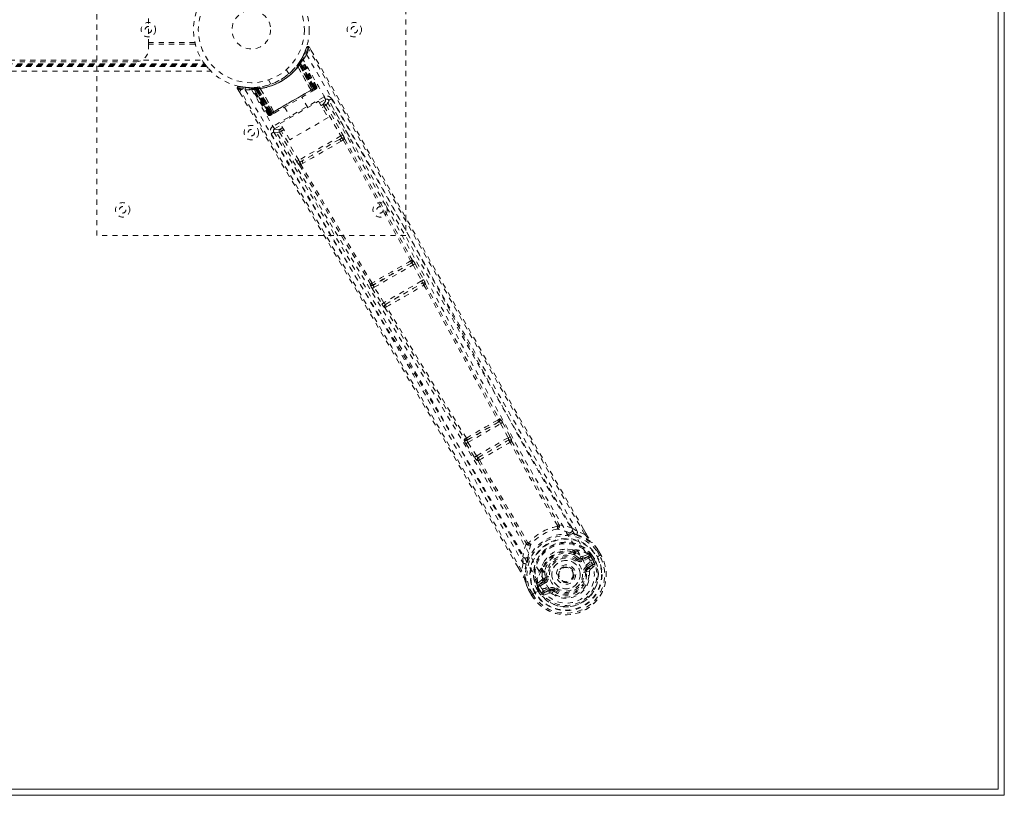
# Model space of a CAD drawing. Header units: inches. Extents: x 17.8 to 113.3, y 47.2 to 77.
# Tile 5 of 6: x 94.2 to 113.3, y 47.2 to 62.3. Entities that reach past the tile are written whole.
import ezdxf

# ---------------------------------------------------------------- set-up
doc = ezdxf.new("R2010")
doc.units = ezdxf.units.IN
doc.header["$MEASUREMENT"] = 0
doc.linetypes.add('SLD-Dashed', pattern=[0.075, 0.05, -0.025])
doc.linetypes.add('SLD-Solid', pattern=[0])

msp = doc.modelspace()

# ---------------------------------------------------------------- linework, layer by layer
at = {"color": 7, "linetype": 'SLD-Solid', "lineweight": 15}
for p, q in [((113.333, 76.956), (113.333, 47.206)), ((113.215, 47.324), (113.215, 76.837)), ((113.215, 76.837), (113.215, 47.324)), ((17.951, 47.324), (113.215, 47.324)), ((113.215, 47.324), (17.951, 47.324)), ((113.333, 47.206), (17.833, 47.206))]:
    msp.add_line(p, q, dxfattribs=at)
at = {"color": 7, "linetype": 'SLD-Dashed', "lineweight": 0}
for p, q in [((95.708, 58.081), (95.708, 66.081)), ((101.708, 66.081), (101.708, 58.081)), ((96.708, 61.799), (96.708, 62.362)), ((96.708, 61.831), (97.611, 61.831)), ((96.708, 61.799), (97.619, 61.799)), ((96.708, 61.706), (96.708, 61.799)), ((99.73, 61.603), (99.672, 61.498)), ((99.781, 61.735), (99.734, 61.614)), ((99.836, 61.741), (99.81, 61.726)), ((99.878, 61.666), (99.836, 61.74)), ((33.358, 61.406), (97.808, 61.406)), ((33.366, 61.417), (97.8, 61.417)), ((33.414, 61.487), (97.752, 61.487)), ((94.208, 61.456), (96.458, 61.456)), ((99.621, 61.419), (99.645, 61.402)), ((99.624, 61.422), (99.64, 61.446)), ((99.624, 61.422), (99.647, 61.406)), ((99.635, 61.439), (99.633, 61.435)), ((99.633, 61.435), (99.656, 61.418)), ((99.634, 61.408), (99.635, 61.41)), ((99.893, 60.922), (99.634, 61.408)), ((99.676, 61.474), (99.635, 61.41)), ((99.635, 61.439), (99.659, 61.422)), ((99.635, 61.41), (99.894, 60.922)), ((99.637, 61.441), (99.636, 61.439)), ((99.677, 61.504), (99.637, 61.441)), ((99.64, 61.446), (99.644, 61.451)), ((99.64, 61.446), (99.664, 61.43)), ((99.644, 61.451), (99.649, 61.459)), ((99.644, 61.451), (99.667, 61.435)), ((99.645, 61.402), (99.915, 60.934)), ((99.918, 60.936), (99.647, 61.406)), ((99.931, 60.943), (99.656, 61.418)), ((99.659, 61.422), (99.934, 60.945)), ((99.667, 61.435), (99.664, 61.43)), ((99.664, 61.43), (99.942, 60.95)), ((99.946, 60.952), (99.667, 61.435)), ((99.673, 61.465), (99.668, 61.464)), ((99.952, 60.951), (99.674, 61.477)), ((99.952, 60.956), (99.676, 61.474)), ((99.695, 61.507), (99.687, 61.493)), ((99.968, 60.965), (99.687, 61.493)), ((99.695, 61.535), (99.688, 61.522)), ((99.979, 60.971), (99.695, 61.507)), ((33.244, 61.276), (97.922, 61.276)), ((33.245, 61.275), (97.921, 61.275)), ((33.327, 61.366), (97.84, 61.366)), ((33.327, 61.365), (97.84, 61.365)), ((33.331, 61.37), (97.836, 61.37)), ((33.332, 61.372), (97.835, 61.372)), ((33.333, 61.374), (97.833, 61.374)), ((33.343, 61.386), (97.823, 61.386)), ((33.347, 61.39), (97.82, 61.39)), ((99.435, 61.222), (99.387, 61.306)), ((99.595, 61.384), (99.593, 61.382)), ((99.611, 61.363), (99.61, 61.361)), ((99.867, 60.906), (99.61, 61.361)), ((99.611, 61.363), (99.869, 60.906)), ((99.04, 61.106), (99.089, 61.022)), ((98.439, 60.933), (98.482, 60.861)), ((98.596, 60.963), (98.471, 60.978)), ((98.703, 60.953), (98.687, 60.953)), ((98.728, 60.939), (98.712, 60.939)), ((99.033, 60.425), (98.712, 60.939)), ((98.798, 60.957), (98.724, 60.953)), ((99.045, 60.432), (98.728, 60.939)), ((98.748, 60.942), (99.064, 60.439)), ((98.826, 60.943), (98.749, 60.939)), ((99.061, 60.441), (98.749, 60.939)), ((98.788, 60.927), (98.786, 60.956)), ((98.786, 60.956), (98.792, 60.956)), ((98.788, 60.927), (99.067, 60.445)), ((98.794, 60.927), (98.788, 60.927)), ((98.794, 60.927), (98.792, 60.956)), ((99.071, 60.447), (98.794, 60.927)), ((98.8, 60.957), (98.798, 60.957)), ((98.805, 60.957), (98.801, 60.957)), ((98.803, 60.928), (98.801, 60.957)), ((99.079, 60.451), (98.803, 60.928)), ((98.808, 60.928), (98.805, 60.957)), ((98.808, 60.928), (99.082, 60.453)), ((98.823, 60.93), (98.82, 60.959)), ((98.82, 60.959), (98.824, 60.959)), ((98.823, 60.93), (99.095, 60.461)), ((98.827, 60.93), (98.824, 60.959)), ((98.826, 60.943), (98.827, 60.943)), ((99.118, 60.474), (98.826, 60.943)), ((98.827, 60.943), (99.12, 60.475)), ((99.098, 60.462), (98.827, 60.93)), ((98.871, 60.965), (98.868, 60.964)), ((98.881, 60.94), (98.879, 60.94)), ((99.145, 60.488), (98.879, 60.94)), ((98.881, 60.94), (99.146, 60.49)), ((99.942, 60.95), (99.071, 60.447)), ((99.082, 60.453), (99.931, 60.943)), ((99.915, 60.934), (99.098, 60.462)), ((99.867, 60.906), (99.869, 60.906)), ((99.883, 60.882), (99.941, 60.916)), ((99.894, 60.922), (99.893, 60.922)), ((99.894, 60.922), (99.952, 60.956)), ((99.915, 60.934), (99.918, 60.936)), ((99.945, 60.918), (99.948, 60.92)), ((99.956, 60.924), (99.96, 60.927)), ((99.96, 60.927), (99.959, 60.929)), ((99.966, 60.931), (99.966, 60.93)), ((99.967, 60.931), (99.97, 60.934)), ((99.968, 60.965), (99.979, 60.971)), ((100.12, 60.778), (99.13, 60.206)), ((99.27, 60.26), (100.015, 60.69)), ((99.806, 60.569), (99.69, 60.771)), ((100.015, 60.69), (100.198, 60.373)), ((100.034, 60.659), (100.15, 60.726)), ((100.062, 60.609), (100.099, 60.63)), ((100.212, 60.709), (100.201, 60.722)), ((100.213, 60.707), (100.208, 60.715)), ((100.214, 60.706), (100.213, 60.707)), ((100.614, 59.997), (100.213, 60.706)), ((99.061, 60.441), (99.118, 60.474)), ((99.095, 60.461), (99.098, 60.462)), ((99.101, 60.431), (99.159, 60.464)), ((99.12, 60.475), (99.118, 60.474)), ((99.145, 60.488), (99.146, 60.49)), ((99.352, 60.576), (99.468, 60.374)), ((100.085, 60.57), (100.122, 60.591)), ((100.122, 60.591), (100.446, 60.016)), ((100.161, 60.613), (100.485, 60.038)), ((99.033, 60.425), (99.045, 60.432)), ((99.07, 60.414), (99.074, 60.415)), ((99.082, 60.42), (99.086, 60.422)), ((99.093, 60.427), (99.085, 60.422)), ((99.093, 60.427), (99.097, 60.429)), ((99.453, 59.943), (99.27, 60.26)), ((100.198, 60.373), (99.453, 59.943)), ((99.138, 60.109), (99.144, 60.092)), ((99.141, 60.099), (99.145, 60.091)), ((99.145, 60.091), (99.146, 60.089)), ((99.146, 60.09), (99.56, 59.388)), ((99.16, 60.154), (99.288, 60.228)), ((99.253, 60.089), (99.291, 60.112)), ((99.253, 60.089), (99.589, 59.521)), ((99.317, 60.178), (99.269, 60.151)), ((99.339, 60.14), (99.291, 60.112)), ((99.627, 59.544), (99.291, 60.112)), ((100.446, 60.016), (99.627, 59.544)), ((100.419, 59.95), (99.698, 59.534)), ((100.46, 59.974), (100.419, 59.95)), ((100.451, 59.914), (100.493, 59.939)), ((99.698, 59.534), (99.657, 59.51)), ((99.67, 59.465), (99.713, 59.488)), ((101.708, 58.081), (95.708, 58.081)), ((101.837, 57.607), (101.83, 57.607)), ((101.82, 57.547), (101.078, 57.119)), ((101.095, 57.077), (101.849, 57.512)), ((101.814, 57.547), (101.82, 57.547)), ((101.849, 57.512), (102.016, 57.201)), ((101.888, 57.533), (102.055, 57.222)), ((102.016, 57.201), (101.28, 56.777)), ((101.022, 57.14), (101.018, 57.135)), ((101.057, 57.053), (101.242, 56.753)), ((101.078, 57.119), (101.082, 57.124)), ((101.28, 56.777), (101.095, 57.077)), ((101.314, 56.744), (102.026, 57.156)), ((102.026, 57.156), (102.026, 57.155)), ((102.088, 57.137), (102.088, 57.138)), ((101.299, 56.682), (101.299, 56.682)), ((101.315, 56.744), (101.314, 56.744)), ((103.522, 54.518), (103.535, 54.521)), ((103.518, 54.461), (102.902, 54.105)), ((102.915, 54.061), (103.55, 54.427)), ((103.505, 54.458), (103.518, 54.461)), ((103.55, 54.427), (103.694, 54.154)), ((103.589, 54.448), (103.733, 54.175)), ((102.851, 54.13), (102.842, 54.12)), ((103.694, 54.154), (103.08, 53.8)), ((103.733, 54.175), (103.748, 54.144)), ((102.878, 54.037), (103.043, 53.776)), ((102.902, 54.105), (102.911, 54.115)), ((103.08, 53.8), (102.915, 54.061)), ((103.119, 53.77), (103.7, 54.106)), ((103.7, 54.106), (103.7, 54.105)), ((103.761, 54.087), (103.762, 54.087)), ((103.043, 53.776), (103.062, 53.748)), ((103.12, 53.77), (103.119, 53.77)), ((103.104, 53.707), (103.105, 53.708)), ((104.937, 52.394), (105.045, 52.327)), ((105.186, 52.275), (105.045, 52.327)), ((105.211, 52.289), (105.16, 52.377)), ((105.212, 52.289), (105.161, 52.377)), ((103.987, 51.716), (103.982, 51.843)), ((104.95, 51.974), (104.969, 51.965)), ((104.983, 51.909), (104.971, 51.928)), ((104.989, 51.944), (105.001, 51.925)), ((105.134, 51.809), (105.258, 51.852)), ((105.255, 51.888), (105.144, 51.849)), ((105.258, 51.852), (105.146, 51.787)), ((105.255, 51.888), (105.269, 51.884)), ((105.274, 51.882), (105.269, 51.884)), ((105.291, 51.864), (105.298, 51.853)), ((105.306, 51.85), (105.291, 51.864)), ((105.294, 51.76), (105.424, 51.835)), ((105.298, 51.853), (105.337, 51.786)), ((105.331, 51.866), (105.306, 51.85)), ((105.342, 51.789), (105.306, 51.85)), ((105.331, 51.866), (105.367, 51.804)), ((105.331, 51.866), (105.331, 51.866)), ((105.473, 51.864), (105.415, 51.964)), ((105.424, 51.835), (105.429, 51.838)), ((105.429, 51.838), (105.449, 51.85)), ((105.44, 51.979), (105.438, 51.983)), ((105.498, 51.877), (105.439, 51.978)), ((105.499, 51.878), (105.44, 51.979)), ((105.449, 51.85), (105.496, 51.876)), ((105.496, 51.876), (105.499, 51.878)), ((103.987, 51.716), (103.961, 51.568)), ((105.048, 51.794), (105.065, 51.817)), ((105.065, 51.817), (105.077, 51.811)), ((105.134, 51.809), (105.146, 51.787)), ((105.273, 51.826), (105.161, 51.761)), ((105.222, 51.656), (105.323, 51.714)), ((105.237, 51.63), (105.338, 51.688)), ((105.338, 51.688), (105.247, 51.612)), ((105.291, 51.592), (105.382, 51.672)), ((105.337, 51.786), (105.342, 51.789)), ((103.936, 51.552), (103.892, 51.629)), ((103.893, 51.63), (103.937, 51.553)), ((104.338, 51.601), (104.339, 51.622)), ((104.346, 51.573), (104.357, 51.554)), ((104.369, 51.581), (104.38, 51.561)), ((104.418, 51.443), (104.447, 51.447)), ((105.217, 51.545), (105.193, 51.542)), ((105.217, 51.554), (105.217, 51.545)), ((105.276, 51.552), (105.217, 51.545)), ((105.247, 51.612), (105.237, 51.63)), ((104.258, 51.3), (104.257, 51.295)), ((104.258, 51.3), (104.262, 51.315)), ((104.351, 51.391), (104.262, 51.315)), ((104.262, 51.315), (104.262, 51.315)), ((104.262, 51.315), (104.262, 51.315)), ((104.264, 51.271), (104.271, 51.26)), ((104.269, 51.252), (104.264, 51.271)), ((104.271, 51.26), (104.309, 51.193)), ((104.291, 51.294), (104.391, 51.38)), ((104.403, 51.359), (104.291, 51.294)), ((104.418, 51.333), (104.306, 51.268)), ((104.391, 51.38), (104.403, 51.359)), ((104.418, 51.43), (104.418, 51.443)), ((104.685, 51.416), (104.678, 51.43)), ((104.689, 51.409), (104.685, 51.416)), ((104.089, 51.203), (104.091, 51.2)), ((104.149, 51.098), (104.091, 51.2)), ((104.092, 51.2), (104.15, 51.098)), ((104.116, 51.214), (104.174, 51.114)), ((104.149, 51.098), (104.152, 51.1)), ((104.152, 51.1), (104.198, 51.127)), ((104.198, 51.127), (104.218, 51.139)), ((104.218, 51.139), (104.223, 51.142)), ((104.223, 51.142), (104.353, 51.217)), ((104.269, 51.251), (104.243, 51.238)), ((104.243, 51.238), (104.243, 51.238)), ((104.279, 51.175), (104.243, 51.238)), ((104.269, 51.251), (104.304, 51.19)), ((104.279, 51.175), (104.279, 51.175)), ((104.309, 51.193), (104.304, 51.19)), ((104.353, 51.217), (104.353, 51.217)), ((104.379, 51.169), (104.479, 51.227)), ((104.385, 51.096), (104.5, 51.135)), ((104.394, 51.143), (104.494, 51.201)), ((104.505, 51.183), (104.394, 51.143)), ((104.505, 51.183), (104.494, 51.201)), ((104.578, 51.176), (104.571, 51.181)), ((104.593, 51.195), (104.578, 51.176))]:
    msp.add_line(p, q, dxfattribs=at)
at = {"color": 7, "linetype": 'SLD-Dashed', "lineweight": 0, "flags": 128}
for points in [[(99.78, 61.6), (100.571, 60.22), (101.349, 58.834), (102.116, 57.445), (102.875, 56.055), (103.469, 54.967), (104.067, 53.885), (104.673, 52.815), (105.294, 51.76)], [(99.834, 61.739), (99.828, 61.745), (99.821, 61.749), (99.814, 61.753), (99.806, 61.754), (99.798, 61.753), (99.791, 61.749), (99.786, 61.744), (99.783, 61.737)], [(105.186, 52.275), (104.778, 52.979), (104.354, 53.715), (103.914, 54.481), (103.516, 55.178), (103.26, 55.628), (102.992, 56.099), (102.712, 56.591), (102.435, 57.081), (102.194, 57.506), (101.876, 58.069), (101.537, 58.668), (101.178, 59.303), (100.846, 59.893), (99.81, 61.726)], [(105.161, 52.377), (103.855, 54.644), (102.512, 57.005), (101.173, 59.374), (99.836, 61.741)], [(97.821, 61.389), (97.832, 61.375), (97.835, 61.372)], [(98.471, 60.975), (98.463, 60.975), (98.454, 60.973), (98.447, 60.969), (98.441, 60.964), (98.437, 60.958), (98.435, 60.951), (98.435, 60.943), (98.438, 60.936)], [(98.439, 60.934), (98.439, 60.934), (98.441, 60.935), (98.446, 60.938), (98.455, 60.943), (98.46, 60.946), (98.465, 60.949)], [(103.892, 51.629), (102.575, 53.904), (101.201, 56.25), (99.821, 58.592), (98.439, 60.934)], [(98.465, 60.949), (98.467, 60.96), (98.469, 60.97), (98.47, 60.976), (98.471, 60.978)], [(103.961, 51.568), (103.593, 52.208), (103.202, 52.884), (102.789, 53.595), (102.353, 54.343), (101.951, 55.031), (101.532, 55.746), (101.435, 55.911), (101.338, 56.077), (101.239, 56.244), (101.172, 56.359), (101.106, 56.471), (101.037, 56.587), (100.965, 56.709), (100.735, 57.1), (100.479, 57.535), (100.197, 58.013), (100.018, 58.316), (99.829, 58.636), (99.624, 58.983), (99.433, 59.307), (99.184, 59.729), (98.962, 60.105), (98.769, 60.433), (98.603, 60.714), (98.465, 60.949)], [(98.589, 60.912), (99.389, 59.537), (100.199, 58.17), (101.019, 56.811), (101.843, 55.46), (102.489, 54.401), (103.127, 53.342), (103.75, 52.282), (104.353, 51.217)], [(98.862, 60.965), (98.676, 60.953), (98.634, 60.959)], [(98.698, 60.951), (98.709, 60.945), (98.72, 60.935)], [(98.709, 60.944), (98.713, 60.94), (98.714, 60.939)], [(98.711, 60.918), (99.509, 59.548), (100.319, 58.186), (101.139, 56.832), (101.964, 55.484), (102.609, 54.429), (103.247, 53.373), (103.87, 52.314), (104.47, 51.25)], [(98.742, 60.954), (98.749, 60.954), (98.786, 60.956)], [(98.744, 60.945), (98.748, 60.94), (98.749, 60.939)], [(99.146, 60.49), (99.325, 60.593), (99.506, 60.698), (99.688, 60.803), (99.867, 60.906)], [(99.161, 60.465), (99.339, 60.568), (99.521, 60.673), (99.702, 60.778), (99.881, 60.881)], [(99.869, 60.906), (99.889, 60.901), (99.894, 60.9)], [(99.894, 60.9), (99.895, 60.911), (99.893, 60.922)], [(99.952, 60.956), (99.952, 60.956), (99.95, 60.955), (99.947, 60.953), (99.943, 60.95), (99.938, 60.947), (99.932, 60.944), (99.925, 60.94), (99.918, 60.936)], [(99.934, 60.945), (99.947, 60.953), (99.957, 60.959), (99.965, 60.963), (99.968, 60.965)], [(99.979, 60.971), (99.977, 60.97), (99.97, 60.966), (99.959, 60.96), (99.946, 60.952)], [(99.947, 60.922), (99.951, 60.923), (99.953, 60.923), (99.955, 60.924), (99.955, 60.924)], [(99.948, 60.92), (99.951, 60.922), (99.954, 60.923), (99.956, 60.924), (99.956, 60.925)], [(100.15, 60.726), (100.145, 60.69), (100.099, 60.63)], [(100.099, 60.63), (100.1, 60.629), (100.101, 60.627), (100.103, 60.623), (100.106, 60.618), (100.109, 60.613), (100.113, 60.606), (100.117, 60.599), (100.122, 60.591)], [(100.15, 60.726), (100.148, 60.73), (100.141, 60.742), (100.132, 60.759), (100.12, 60.778)], [(100.161, 60.613), (100.206, 60.673), (100.212, 60.705)], [(104.937, 52.394), (103.352, 55.159), (101.78, 57.932), (100.212, 60.709)], [(105.045, 52.327), (104.674, 52.968), (104.29, 53.637), (103.891, 54.334), (103.511, 54.999), (103.128, 55.673), (102.745, 56.348), (102.372, 57.006), (102.015, 57.638), (101.683, 58.226), (101.311, 58.885), (100.962, 59.503), (100.619, 60.11), (100.264, 60.739)], [(99.067, 60.445), (99.054, 60.437), (99.043, 60.431), (99.036, 60.427), (99.033, 60.425)], [(99.045, 60.432), (99.048, 60.434), (99.055, 60.438), (99.066, 60.444), (99.079, 60.451)], [(99.06, 60.441), (99.065, 60.436), (99.066, 60.434)], [(99.095, 60.461), (99.088, 60.457), (99.081, 60.453), (99.075, 60.449), (99.07, 60.446), (99.065, 60.444), (99.062, 60.442), (99.061, 60.441), (99.061, 60.441)], [(99.12, 60.475), (99.127, 60.468), (99.138, 60.464)], [(99.145, 60.488), (99.139, 60.469), (99.138, 60.464)], [(100.161, 60.613), (100.157, 60.611), (100.148, 60.606), (100.136, 60.599), (100.122, 60.591)], [(99.075, 60.416), (99.075, 60.416), (99.076, 60.417), (99.078, 60.418), (99.081, 60.421)], [(99.087, 60.423), (99.087, 60.423), (99.088, 60.424), (99.09, 60.425), (99.092, 60.428)], [(99.1, 60.431), (99.101, 60.431), (99.102, 60.432)], [(99.092, 60.062), (99.283, 59.738), (99.501, 59.369), (99.74, 58.964), (99.956, 58.598), (100.069, 58.407), (100.182, 58.215), (100.296, 58.023), (100.424, 57.806), (100.554, 57.586), (100.679, 57.373), (100.935, 56.94), (101.173, 56.537), (101.392, 56.164), (101.606, 55.8), (101.855, 55.377), (102.28, 54.652), (102.708, 53.92), (103.15, 53.162), (103.579, 52.423), (103.987, 51.716)], [(99.13, 60.206), (99.141, 60.187), (99.151, 60.17), (99.158, 60.159), (99.16, 60.154)], [(99.144, 60.092), (99.179, 60.079), (99.253, 60.089)], [(99.144, 60.092), (100.765, 57.346), (102.381, 54.598), (103.982, 51.843)], [(99.269, 60.151), (99.195, 60.141), (99.16, 60.154)], [(99.269, 60.151), (99.269, 60.15), (99.271, 60.147), (99.273, 60.144), (99.276, 60.139), (99.279, 60.133), (99.283, 60.126), (99.287, 60.119), (99.291, 60.112)], [(100.419, 59.95), (100.242, 59.848), (100.064, 59.745), (99.88, 59.639), (99.698, 59.534)], [(100.451, 59.914), (100.268, 59.808), (100.082, 59.701), (99.896, 59.594), (99.713, 59.488)], [(100.485, 60.038), (100.481, 60.036), (100.472, 60.031), (100.459, 60.024), (100.446, 60.016)], [(100.46, 59.974), (100.476, 59.979), (100.489, 59.978)], [(100.493, 59.939), (101.151, 58.765), (101.802, 57.588)], [(100.521, 59.957), (101.179, 58.783), (101.83, 57.607)], [(99.627, 59.544), (99.614, 59.536), (99.601, 59.528), (99.593, 59.523), (99.589, 59.521)], [(99.641, 59.449), (100.328, 58.292), (101.022, 57.14)], [(101.052, 57.155), (100.358, 58.307), (99.67, 59.465)], [(101.34, 58.621), (102.039, 57.351), (102.793, 55.963), (103.384, 54.876), (103.98, 53.796), (104.586, 52.727), (105.207, 51.675)], [(101.888, 57.533), (101.886, 57.532), (101.884, 57.531), (101.88, 57.529), (101.875, 57.526), (101.869, 57.523), (101.863, 57.52), (101.856, 57.516), (101.849, 57.512)], [(102.055, 57.222), (102.053, 57.221), (102.051, 57.22), (102.047, 57.218), (102.042, 57.215), (102.036, 57.212), (102.03, 57.209), (102.023, 57.205), (102.016, 57.201)], [(102.055, 57.222), (102.07, 57.192), (102.071, 57.191)], [(101.095, 57.077), (101.088, 57.072), (101.081, 57.068), (101.075, 57.064), (101.069, 57.061), (101.064, 57.058), (101.061, 57.056), (101.058, 57.054), (101.057, 57.053)], [(102.06, 57.118), (102.777, 55.804), (103.494, 54.496)], [(102.074, 57.152), (102.077, 57.151), (102.088, 57.137)], [(102.088, 57.137), (102.805, 55.825), (103.522, 54.518)], [(101.28, 56.777), (101.273, 56.772), (101.267, 56.768), (101.26, 56.764), (101.255, 56.761), (101.25, 56.758), (101.246, 56.756), (101.244, 56.754), (101.242, 56.753)], [(101.242, 56.753), (101.261, 56.725), (101.262, 56.724)], [(101.299, 56.682), (102.077, 55.405), (102.851, 54.13)], [(102.884, 54.144), (102.109, 55.419), (101.33, 56.697)], [(103.518, 54.461), (103.525, 54.46), (103.533, 54.453), (103.541, 54.442), (103.546, 54.435), (103.55, 54.427)], [(103.589, 54.448), (103.587, 54.447), (103.584, 54.446), (103.58, 54.443), (103.575, 54.441), (103.57, 54.438), (103.563, 54.435), (103.557, 54.431), (103.55, 54.427)], [(103.733, 54.175), (103.728, 54.172), (103.719, 54.167), (103.707, 54.161), (103.694, 54.154)], [(103.694, 54.154), (103.697, 54.146), (103.7, 54.138), (103.703, 54.123), (103.703, 54.112), (103.702, 54.108), (103.701, 54.107), (103.7, 54.106)], [(102.915, 54.061), (102.909, 54.057), (102.902, 54.053), (102.896, 54.049), (102.891, 54.046), (102.886, 54.043), (102.882, 54.04), (102.879, 54.038), (102.878, 54.037)], [(102.915, 54.061), (102.911, 54.068), (102.907, 54.076), (102.901, 54.089), (102.9, 54.099), (102.902, 54.105)], [(104.654, 52.446), (104.19, 53.251), (103.733, 54.064)], [(103.761, 54.087), (104.218, 53.274), (104.682, 52.47)], [(103.08, 53.8), (103.074, 53.796), (103.067, 53.791), (103.061, 53.788), (103.056, 53.784), (103.051, 53.781), (103.047, 53.779), (103.044, 53.777), (103.043, 53.776)], [(103.105, 53.708), (103.58, 52.906), (104.045, 52.102)], [(103.138, 53.721), (103.614, 52.919), (104.079, 52.114)], [(104.651, 52.431), (104.66, 52.426), (104.669, 52.424), (104.677, 52.425), (104.685, 52.428), (104.689, 52.435), (104.692, 52.443), (104.691, 52.453), (104.688, 52.463)], [(104.651, 52.431), (104.655, 52.438), (104.655, 52.442), (104.655, 52.444), (104.654, 52.446)], [(104.937, 52.394), (104.815, 52.437), (104.688, 52.463)], [(104.902, 52.3), (104.889, 52.303), (104.881, 52.306)], [(105.028, 52.271), (105.177, 52.215), (105.323, 52.12)], [(105.212, 52.289), (105.212, 52.289), (105.211, 52.289), (105.209, 52.288), (105.206, 52.286), (105.201, 52.284), (105.196, 52.281), (105.191, 52.278), (105.186, 52.275)], [(104.047, 52.093), (104.006, 51.97), (103.982, 51.843)], [(104.047, 52.093), (104.054, 52.085), (104.062, 52.08), (104.071, 52.078), (104.079, 52.079), (104.086, 52.083), (104.091, 52.09), (104.094, 52.099), (104.093, 52.11)], [(104.079, 52.114), (104.08, 52.112), (104.082, 52.111), (104.086, 52.11), (104.093, 52.11)], [(105.33, 52.112), (105.327, 52.117), (105.323, 52.12)], [(105.438, 51.983), (105.384, 52.053), (105.323, 52.12)], [(105.44, 51.979), (105.382, 52.055), (105.33, 52.112)], [(104.087, 51.847), (104.086, 51.839), (104.082, 51.827)], [(104.95, 51.974), (104.856, 51.988), (104.799, 51.986)], [(105.065, 51.817), (105.013, 51.856), (104.964, 51.883)], [(105.001, 51.925), (105.053, 51.897), (105.109, 51.855)], [(105.109, 51.855), (105.13, 51.847), (105.144, 51.849)], [(105.273, 51.826), (105.27, 51.831), (105.268, 51.836), (105.265, 51.84), (105.263, 51.844), (105.261, 51.848), (105.26, 51.85), (105.259, 51.852), (105.258, 51.852)], [(105.298, 51.853), (105.288, 51.838), (105.273, 51.826)], [(105.306, 51.85), (105.306, 51.85), (105.306, 51.85)], [(105.438, 51.983), (105.437, 51.982), (105.436, 51.981), (105.433, 51.979), (105.43, 51.977), (105.427, 51.974), (105.423, 51.971), (105.419, 51.967), (105.415, 51.964)], [(105.415, 51.964), (105.42, 51.967), (105.425, 51.97), (105.43, 51.973), (105.434, 51.975), (105.437, 51.977), (105.439, 51.978), (105.44, 51.979), (105.44, 51.979)], [(105.499, 51.878), (105.499, 51.878), (105.498, 51.878), (105.496, 51.877), (105.493, 51.875), (105.489, 51.873), (105.484, 51.87), (105.478, 51.867), (105.473, 51.864)], [(104.043, 51.703), (104.018, 51.545), (104.026, 51.372)], [(104.405, 51.759), (104.375, 51.711), (104.339, 51.622)], [(105.207, 51.675), (105.241, 51.605), (105.259, 51.528), (105.26, 51.448), (105.244, 51.369), (105.212, 51.293), (105.166, 51.224), (105.107, 51.164), (105.039, 51.116), (104.962, 51.081), (104.881, 51.06), (104.799, 51.054), (104.717, 51.064), (104.64, 51.09), (104.571, 51.131), (104.513, 51.185), (104.47, 51.25)], [(105.03, 51.77), (105.033, 51.774), (105.036, 51.779), (105.039, 51.783), (105.042, 51.786), (105.044, 51.789), (105.046, 51.792), (105.047, 51.793), (105.048, 51.794)], [(105.161, 51.761), (105.158, 51.766), (105.155, 51.771), (105.153, 51.776), (105.151, 51.78), (105.149, 51.783), (105.147, 51.785), (105.146, 51.787), (105.146, 51.787)], [(105.222, 51.656), (105.225, 51.651), (105.228, 51.646), (105.23, 51.642), (105.232, 51.638), (105.234, 51.634), (105.236, 51.632), (105.237, 51.63), (105.237, 51.63)], [(105.323, 51.714), (105.345, 51.722), (105.369, 51.72)], [(105.338, 51.688), (105.338, 51.689), (105.337, 51.69), (105.335, 51.693), (105.333, 51.696), (105.331, 51.7), (105.329, 51.704), (105.326, 51.709), (105.323, 51.714)], [(103.961, 51.568), (103.956, 51.565), (103.951, 51.562), (103.946, 51.559), (103.942, 51.556), (103.938, 51.554), (103.936, 51.553), (103.936, 51.552), (103.936, 51.552)], [(104.357, 51.554), (104.355, 51.494), (104.363, 51.424)], [(104.477, 51.451), (104.471, 51.45), (104.466, 51.449), (104.461, 51.449), (104.456, 51.448), (104.453, 51.448), (104.45, 51.447), (104.448, 51.447), (104.447, 51.447)], [(104.7, 51.595), (104.732, 51.624), (104.746, 51.632)], [(105.164, 51.538), (105.169, 51.538), (105.175, 51.539), (105.18, 51.54), (105.184, 51.54), (105.188, 51.541), (105.191, 51.541), (105.193, 51.541), (105.193, 51.542)], [(104.026, 51.372), (104.028, 51.366), (104.03, 51.361)], [(104.026, 51.372), (104.051, 51.295), (104.089, 51.203)], [(104.091, 51.2), (104.054, 51.288), (104.03, 51.361)], [(104.306, 51.268), (104.289, 51.261), (104.271, 51.26)], [(104.291, 51.294), (104.292, 51.293), (104.293, 51.292), (104.294, 51.289), (104.296, 51.286), (104.298, 51.282), (104.301, 51.278), (104.303, 51.273), (104.306, 51.268)], [(104.363, 51.424), (104.36, 51.403), (104.351, 51.391)], [(104.418, 51.333), (104.416, 51.338), (104.413, 51.342), (104.41, 51.347), (104.408, 51.351), (104.406, 51.354), (104.405, 51.356), (104.404, 51.358), (104.403, 51.359)], [(104.089, 51.203), (104.089, 51.204), (104.091, 51.205), (104.094, 51.206), (104.097, 51.207), (104.102, 51.209), (104.106, 51.21), (104.111, 51.212), (104.116, 51.214)], [(104.091, 51.2), (104.09, 51.2), (104.091, 51.2), (104.093, 51.201), (104.097, 51.203), (104.101, 51.205), (104.105, 51.208), (104.111, 51.211), (104.116, 51.214)], [(104.174, 51.114), (104.168, 51.111), (104.163, 51.108), (104.158, 51.105), (104.154, 51.102), (104.151, 51.1), (104.149, 51.099), (104.148, 51.098), (104.149, 51.098)], [(104.269, 51.251), (104.269, 51.252), (104.269, 51.252)], [(104.304, 51.19), (104.301, 51.188), (104.296, 51.185), (104.288, 51.18), (104.279, 51.175)], [(104.35, 51.132), (104.361, 51.153), (104.379, 51.169)], [(104.379, 51.169), (104.381, 51.164), (104.384, 51.159), (104.387, 51.155), (104.389, 51.151), (104.391, 51.147), (104.392, 51.145), (104.393, 51.143), (104.394, 51.143)], [(104.479, 51.227), (104.482, 51.222), (104.485, 51.217), (104.488, 51.213), (104.49, 51.209), (104.492, 51.206), (104.493, 51.203), (104.494, 51.202), (104.494, 51.201)], [(104.611, 51.219), (104.607, 51.214), (104.604, 51.21), (104.601, 51.206), (104.598, 51.202), (104.596, 51.199), (104.594, 51.197), (104.593, 51.195), (104.593, 51.195)]]:
    msp.add_lwpolyline(points, dxfattribs=at)
at = {"color": 7, "linetype": 'SLD-Dashed', "lineweight": 0}
for centre, radius in [((98.708, 62.081), 1.125), ((98.708, 62.081), 1.03), ((98.708, 62.081), 0.375), ((96.708, 62.081), 0.14), ((100.708, 62.081), 0.14), ((96.708, 62.081), 0.0625), ((100.708, 62.081), 0.0625), ((98.708, 60.081), 0.141), ((98.708, 60.081), 0.0625), ((96.208, 58.581), 0.14), ((101.208, 58.581), 0.14), ((96.208, 58.581), 0.0625), ((101.208, 58.581), 0.0625), ((104.82, 51.494), 0.7), ((104.82, 51.494), 0.69), ((104.82, 51.494), 0.623), ((104.82, 51.494), 0.32), ((104.82, 51.494), 0.275), ((104.82, 51.494), 0.188), ((104.82, 51.494), 0.156), ((104.82, 51.494), 0.142), ((104.82, 51.494), 0.139), ((104.82, 51.494), 0.138)]:
    msp.add_circle(centre, radius, dxfattribs=at)
for centre, radius, start, end in [((96.458, 61.706), 0.25, 270, 360), ((98.708, 62.081), 1.158, 257.8713, 342.137), ((98.707, 62.081), 1.129, 329.5304, 334.653), ((98.604, 62.291), 1.364, 324.4502, 329.5845), ((98.715, 62.078), 1.121, 334.6394, 342.1016), ((99.754, 61.585), 0.03, 30.2571, 154.0797), ((98.692, 62.115), 1.204, 334.6742, 341.8787), ((99.81, 61.726), 0.03, 29.4718, 162.1496), ((99.777, 61.671), 0.0638, 58.6182, 85.7881), ((98.791, 62.143), 1.228, 216.2553, 218.0475), ((98.703, 62.076), 1.118, 216.8463, 225.6373), ((98.692, 62.108), 1.19, 270.8799, 329.1201), ((98.708, 62.081), 1.127, 270.4733, 329.5267), ((98.709, 62.08), 1.155, 274.2142, 325.7859), ((98.709, 62.08), 1.155, 274.9107, 325.0893), ((98.709, 62.08), 1.155, 275.8866, 324.1134), ((98.969, 61.715), 0.732, 331.2375, 335.2461), ((98.915, 61.935), 0.874, 323.5636, 325.4762), ((99.719, 61.369), 0.109, 121.2478, 150.482), ((99.66, 61.423), 0.0297, 145.444, 208.5238), ((99.661, 61.424), 0.0297, 145.5213, 208.535), ((99.756, 61.368), 0.137, 119.4118, 143.5096), ((98.921, 61.754), 0.806, 334.362, 339.6545), ((98.925, 61.756), 0.806, 335.532, 340.9243), ((98.903, 61.768), 0.834, 336.4646, 341.751), ((99.703, 61.488), 0.0299, 149.2598, 208.189), ((98.959, 61.936), 0.838, 328.7903, 330.3439), ((99.684, 61.466), 0.0429, 47.0156, 95.8217), ((99.714, 61.507), 0.0299, 150.3021, 208.0904), ((99.721, 61.521), 0.03, 151.0747, 208.013), ((-34.475, -16.28), 155.099, 28.89694, 30.0971), ((98.736, 62.103), 1.161, 218.1499, 219.4431), ((98.727, 62.049), 1.12, 277.9255, 322.0744), ((99.627, 61.391), 0.0345, 194.8446, 241.0394), ((99.626, 61.39), 0.031, 190.2249, 241.6908), ((98.465, 60.949), 0.03, 77.8469, 210.5317), ((98.686, 62.108), 1.2, 258.1036, 265.3374), ((98.707, 62.073), 1.12, 257.8963, 265.3622), ((98.615, 60.927), 0.03, 85.9275, 209.7356), ((98.579, 62.277), 1.365, 270.4173, 275.5484), ((98.708, 62.081), 1.128, 265.3425, 270.4733), ((98.687, 60.923), 0.03, 31.9857, 88.922), ((98.708, 62.073), 1.12, 268.9241, 269.81), ((98.688, 60.882), 0.0707, 61.4571, 88.8929), ((98.709, 61.916), 0.963, 269.6259, 272.5176), ((98.702, 60.923), 0.0299, 31.8996, 89.7007), ((98.706, 62.105), 1.154, 269.9245, 273.9569), ((98.752, 60.928), 0.0429, 144.1737, 192.9845), ((98.882, 61.759), 0.837, 258.2594, 263.5254), ((98.724, 60.923), 0.03, 46.8726, 91.2454), ((98.708, 62.08), 1.127, 270.7806, 275.7093), ((98.724, 60.923), 0.0299, 31.8051, 90.7492), ((98.881, 61.733), 0.809, 259.0869, 264.4586), ((98.886, 61.744), 0.816, 260.3787, 265.6039), ((98.801, 60.927), 0.0297, 31.4849, 94.4708), ((98.802, 60.927), 0.0297, 31.4788, 94.5482), ((98.894, 61.672), 0.732, 264.7553, 268.7679), ((98.848, 60.941), 0.0311, 358.3234, 49.6447), ((98.846, 60.94), 0.0345, 358.9533, 45.1676), ((99.867, 60.904), 0.0266, 300.7983, 351.4554), ((99.868, 60.908), 0.0299, 300.1843, 28.2091), ((99.536, 60.707), 0.442, 27.167, 30.9234), ((99.541, 60.71), 0.439, 27.1515, 30.9285), ((99.568, 60.726), 0.422, 27.0339, 30.9619), ((99.919, 60.943), 0.0353, 291.8023, 20.6888), ((99.195, 60.515), 0.855, 28.4255, 30.2202), ((99.926, 60.942), 0.03, 300.0638, 28.0696), ((99.589, 60.738), 0.411, 26.9439, 30.9841), ((99.94, 60.952), 0.0315, 299.3195, 332.3609), ((99.999, 60.815), 0.12, 105.9263, 109.5458), ((99.941, 60.951), 0.03, 323.5066, 28.0128), ((99.953, 60.957), 0.03, 300.0015, 28.0069), ((99.952, 60.957), 0.0305, 320.714, 27.6442), ((100.121, 60.591), 0.0451, 29.6169, 119.5743), ((100.173, 60.687), 0.105, 29.364, 120.0832), ((100.173, 60.687), 0.045, 52.0123, 119.9777), ((101.66, 58.237), 2.865, 119.1596, 120.3594), ((99.086, 60.457), 0.03, 211.9299, 299.9381), ((99.784, 60.855), 0.826, 209.7707, 211.6276), ((99.43, 60.646), 0.41, 209.0055, 213.0539), ((99.448, 60.657), 0.423, 209.0437, 212.9698), ((99.451, 60.659), 0.423, 209.0434, 212.9705), ((99.481, 60.676), 0.442, 209.0825, 212.836), ((99.483, 60.676), 0.441, 209.0762, 212.8424), ((99.144, 60.49), 0.0299, 211.7987, 299.8124), ((99.148, 60.488), 0.0265, 248.3636, 299.3868), ((99.059, 60.441), 0.03, 211.9943, 299.9958), ((99.059, 60.442), 0.0305, 212.3577, 279.3747), ((99.07, 60.448), 0.03, 211.9881, 276.559), ((99.07, 60.449), 0.0315, 267.9463, 300.6855), ((99.182, 60.116), 0.105, 119.9161, 210.6366), ((100.564, 57.597), 2.871, 119.6414, 120.8386), ((99.183, 60.115), 0.045, 120.021, 187.9913), ((99.292, 60.112), 0.0451, 120.4268, 210.3599), ((100.39, 59.891), 0.0652, 20.54, 63.5501), ((100.383, 59.971), 0.0773, 1.6347, 35.4529), ((100.424, 59.907), 0.0757, 25.3516, 61.8353), ((100.241, 59.882), 0.289, 14.9824, 32.6475), ((100.486, 59.939), 0.0384, 27.0823, 85.3605), ((100.369, 60.167), 0.259, 298.455, 305.7648), ((99.846, 59.654), 0.289, 207.3505, 225.0253), ((99.698, 59.576), 0.0772, 204.5333, 238.3878), ((99.681, 59.471), 0.0456, 121.9234, 208.9989), ((99.732, 59.507), 0.075, 178.0038, 214.8098), ((99.763, 59.53), 0.0652, 176.4256, 219.4457), ((99.535, 59.684), 0.258, 294.2214, 301.5549), ((119.496, 26.075), 36.14, 119.3136, 120.6864), ((101.741, 57.709), 0.136, 296.7369, 311.1156), ((101.757, 57.553), 0.0567, 353.3804, 37.521), ((101.791, 57.585), 0.0451, 300.5749, 28.0332), ((101.797, 57.586), 0.0451, 300.5571, 28.0566), ((101.684, 57.447), 0.222, 22.8826, 46.3565), ((117.961, 28.733), 33.03, 119.2675, 120.7325), ((101.791, 57.494), 0.0601, 16.9057, 61.3984), ((101.965, 57.165), 0.0626, 351.5472, 35.5134), ((101.971, 57.128), 0.118, 4.639, 32.0191), ((101.233, 57.187), 0.222, 193.6405, 217.1177), ((101.056, 57.158), 0.0451, 211.9421, 299.4421), ((100.978, 57.268), 0.135, 288.8577, 303.2863), ((101.06, 57.164), 0.0451, 211.9729, 299.4205), ((101.105, 57.177), 0.057, 202.6148, 246.4839), ((101.139, 57.118), 0.0601, 178.6011, 223.0939), ((84.998, 85.827), 33.348, 299.2944, 300.7056), ((84.912, 85.976), 33.569, 299.2813, 300.7188), ((102.048, 57.118), 0.0433, 52.7766, 120.2192), ((102.049, 57.116), 0.0451, 28.3699, 119.3709), ((101.995, 57.093), 0.0697, 20.9132, 63.0668), ((102.004, 57.23), 0.125, 296.4383, 312.2378), ((101.366, 56.779), 0.118, 207.9897, 235.3615), ((101.337, 56.803), 0.0626, 204.4774, 248.4617), ((101.337, 56.706), 0.0451, 120.6284, 211.6295), ((101.338, 56.706), 0.0451, 120.635, 211.6278), ((101.262, 56.799), 0.123, 287.6605, 303.6595), ((101.384, 56.741), 0.0697, 176.928, 219.0906), ((103.453, 54.579), 0.0919, 296.0235, 318.5437), ((103.482, 54.497), 0.0451, 300.8995, 27.3949), ((103.495, 54.5), 0.0451, 300.8623, 27.5155), ((103.434, 54.39), 0.165, 20.5934, 52.3678), ((121.696, 22.264), 37.017, 119.455, 120.5447), ((119.648, 25.812), 32.881, 119.4019, 120.5982), ((103.445, 54.46), 0.0608, 358.309, 36.2195), ((102.833, 54.22), 0.092, 281.4665, 303.9897), ((102.889, 54.154), 0.0451, 212.6, 299.1049), ((102.94, 54.169), 0.0613, 203.9434, 241.5297), ((103.669, 54.094), 0.0933, 355.8716, 32.4594), ((103.005, 54.142), 0.165, 187.6331, 219.4057), ((102.88, 54.145), 0.0451, 212.4874, 299.1377), ((86.716, 82.852), 33.389, 299.4253, 300.5746), ((87.076, 82.229), 32.721, 299.3989, 300.601), ((103.721, 54.066), 0.0451, 27.8504, 118.9532), ((103.722, 54.066), 0.0451, 27.8578, 118.9587), ((103.652, 54.032), 0.0873, 21.8104, 56.8089), ((103.694, 54.144), 0.0889, 296.1813, 319.6232), ((103.144, 53.791), 0.0933, 207.5357, 244.1358), ((103.132, 53.827), 0.0588, 207.8404, 256.6296), ((103.142, 53.731), 0.0451, 121.0393, 212.1461), ((103.143, 53.732), 0.0451, 121.0424, 212.1528), ((103.207, 53.775), 0.0872, 183.1826, 218.1982), ((103.089, 53.794), 0.088, 280.2483, 303.9494), ((104.827, 51.482), 0.965, 100.5265, 139.4744), ((104.633, 52.436), 0.0608, 283.4571, 26.3328), ((104.575, 52.409), 0.0786, 336.2591, 16.6754), ((104.617, 52.516), 0.0795, 297.492, 323.947), ((104.694, 52.476), 0.0143, 206.6764, 242.4152), ((104.82, 51.494), 0.787, 38.3239, 201.6761), ((104.82, 51.494), 0.758, 38.3238, 201.6762), ((104.791, 51.545), 0.844, 99.7732, 140.2271), ((104.507, 51.501), 0.887, 65.0289, 80.8697), ((104.883, 52.366), 0.0608, 268.0315, 27.6173), ((104.479, 50.136), 2.205, 75.5692, 78.9413), ((104.42, 52.484), 0.644, 340.7385, 345.9096), ((108.001, 54.638), 3.676, 220.0106, 223.238), ((106.266, 52.865), 1.201, 208.6554, 218.8152), ((104.036, 52.181), 0.0795, 276.0591, 302.5049), ((104.033, 52.094), 0.0143, 357.5462, 33.353), ((104.098, 52.127), 0.0608, 213.6667, 316.5439), ((104.971, 51.769), 0.888, 159.1311, 174.9699), ((104.151, 52.164), 0.0786, 223.3238, 263.7387), ((104.82, 51.494), 0.632, 36.0642, 203.9358), ((104.82, 51.494), 0.602, 36.2697, 203.7303), ((104.033, 51.876), 0.0608, 212.3809, 331.9722), ((104.82, 51.494), 0.78, 210, 29.4852), ((104.82, 51.494), 0.78, 210.5288, 29.4712), ((104.82, 51.494), 0.75, 210.4562, 29.5438), ((104.839, 51.462), 0.494, 76.9721, 163.028), ((104.826, 51.484), 0.453, 69.7483, 170.2507), ((104.811, 51.51), 0.476, 91.4723, 148.5267), ((104.817, 51.5), 0.411, 69.0117, 170.9883), ((104.82, 51.494), 0.376, 52.774, 187.226), ((104.82, 51.494), 0.346, 52.7741, 187.226), ((104.982, 51.478), 0.497, 54.8142, 93.6303), ((104.913, 51.959), 0.0404, 337.2309, 22.683), ((104.943, 51.911), 0.0326, 31.6537, 77.8235), ((104.973, 51.913), 0.0305, 253.9346, 24.3701), ((104.946, 51.916), 0.0371, 299.2846, 349.8197), ((104.949, 51.926), 0.0444, 25.0041, 62.702), ((104.947, 51.973), 0.0506, 298.2536, 325.6825), ((104.959, 51.954), 0.0505, 298.28, 325.7494), ((105.036, 51.508), 0.439, 60.0689, 96.0866), ((105.08, 51.844), 0.031, 241.5933, 20.0513), ((105.118, 51.835), 0.0299, 301.0513, 29.0013), ((105.243, 51.879), 0.0305, 299.0389, 6.1719), ((105.223, 51.815), 0.0844, 35.4083, 52.6183), ((105.415, 51.964), 0.03, 30.2178, 35.2738), ((104.163, 52.335), 0.644, 254.0873, 259.2605), ((106.165, 51.112), 2.202, 161.0566, 164.4326), ((104.82, 51.494), 0.629, 210.5445, 29.4555), ((104.82, 51.494), 0.599, 210.5443, 29.4557), ((104.827, 51.483), 0.543, 209.3659, 30.634), ((104.82, 51.494), 0.275, 0.0001, 179.9999), ((105.102, 51.864), 0.119, 232.7741, 299.9994), ((105.102, 51.864), 0.089, 232.774, 300), ((105.107, 51.859), 0.0567, 238.2281, 297.9774), ((105.282, 51.553), 0.119, 120, 187.2269), ((105.087, 51.885), 0.242, 299.7354, 328.8242), ((104.82, 51.494), 0.593, 22.3909, 29.4476), ((105.354, 51.663), 0.0299, 17.8887, 121.9558), ((105.791, 51.024), 0.887, 118.4983, 120.4125), ((105.178, 51.642), 0.206, 8.3468, 22.339), ((102.91, 50.927), 1.202, 21.1866, 31.3418), ((100.507, 50.312), 3.676, 16.7621, 19.9895), ((104.747, 51.348), 0.491, 146.1266, 185.5131), ((104.701, 51.314), 0.439, 143.934, 179.9025), ((104.382, 51.599), 0.0444, 177.3997, 214.9997), ((104.371, 51.646), 0.0404, 217.3027, 262.7825), ((104.342, 51.624), 0.0506, 274.3185, 301.7525), ((104.382, 51.571), 0.0305, 215.633, 346.0654), ((104.353, 51.604), 0.0504, 274.2156, 301.7628), ((104.397, 51.596), 0.0326, 162.1672, 208.3529), ((104.392, 51.596), 0.0371, 250.1719, 300.723), ((104.359, 51.436), 0.089, 300, 7.226), ((104.875, 51.53), 0.465, 175.8374, 190.7959), ((104.359, 51.436), 0.119, 300.0003, 7.227), ((104.82, 51.494), 0.459, 232.774, 7.226), ((104.82, 51.494), 0.275, 180.0001, 359.9999), ((104.82, 51.494), 0.4, 232.774, 7.226), ((104.82, 51.494), 0.376, 232.774, 7.226), ((104.82, 51.494), 0.346, 232.7738, 7.226), ((105.282, 51.553), 0.089, 120, 187.226), ((105.288, 51.553), 0.0715, 124.7887, 179.7496), ((105.262, 51.586), 0.0301, 12.3462, 118.5783), ((105.321, 51.558), 0.0455, 131.3578, 187.4669), ((104.276, 51.32), 0.0305, 233.8259, 300.9617), ((104.371, 51.315), 0.115, 189.7066, 202.2676), ((104.377, 51.406), 0.0299, 210.9979, 298.9503), ((104.387, 51.444), 0.031, 220.1638, 358.1974), ((104.361, 51.428), 0.0565, 301.9567, 1.5679), ((104.82, 51.494), 0.593, 210.5524, 217.6091), ((104.513, 51.258), 0.206, 217.6608, 231.6571), ((104.346, 51.466), 0.249, 271.7059, 299.8611), ((104.408, 51.116), 0.0299, 118.049, 222.1081), ((104.539, 51.124), 0.119, 52.7743, 120.0001), ((104.52, 51.158), 0.0301, 121.4476, 227.6214), ((104.539, 51.124), 0.089, 52.774, 120), ((104.515, 51.092), 0.0455, 52.533, 108.6415), ((104.535, 51.119), 0.0714, 60.314, 115.2498), ((105.676, 50.304), 1.401, 141.5602, 143.9863)]:
    msp.add_arc(centre, radius, start, end, dxfattribs=at)

doc.saveas('drawing.dxf')
